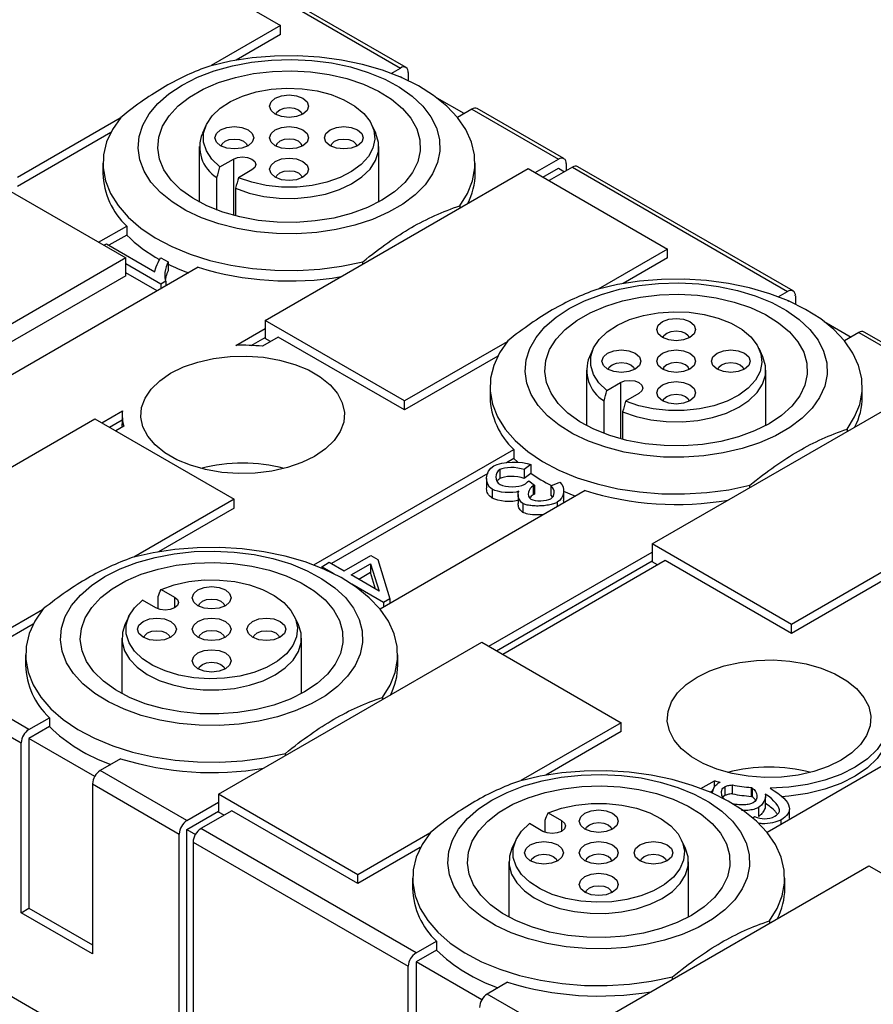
# Model space of a CAD drawing. Header units: millimetres. Extents: x 13 to 546, y 13 to 419.
# Tile 8 of 11: x 452 to 491, y 312 to 357. Entities that reach past the tile are written whole.
import ezdxf

# ---------------------------------------------------------------- set-up
doc = ezdxf.new("R2010")
doc.units = ezdxf.units.MM
doc.header["$LTSCALE"] = 2

msp = doc.modelspace()

# ---------------------------------------------------------------- linework, layer by layer
for p, q in [((457.978, 360.398), (464.342, 356.724)), ((459.993, 360.459), (469.822, 354.785)), ((470.072, 354.809), (460.243, 360.483)), ((464.342, 356.724), (461.174, 354.895)), ((464.342, 356.315), (464.342, 356.724)), ((464.342, 356.315), (462.309, 355.142)), ((469.397, 354.54), (469.822, 354.785)), ((469.822, 354.376), (469.813, 354.371)), ((469.883, 354.341), (469.822, 354.376)), ((470.175, 354.581), (470.175, 354.207)), ((445.25, 353.05), (457.271, 346.11)), ((472.721, 352.703), (471.491, 353.413)), ((473.074, 352.907), (472.42, 352.529)), ((473.074, 352.907), (477.034, 350.621)), ((477.284, 350.646), (473.324, 352.932)), ((457.01, 352.491), (452.321, 349.784)), ((460.945, 352.183), (460.769, 351.802)), ((468.693, 351.802), (468.517, 352.183)), ((456.583, 351.836), (452.321, 349.376)), ((460.631, 351.193), (460.631, 348.664)), ((468.831, 348.664), (468.831, 351.193)), ((456.231, 350.438), (456.231, 349.968)), ((461.569, 350.265), (462.185, 350.621)), ((462.185, 350.621), (462.185, 348.056)), ((473.231, 349.968), (473.231, 350.438)), ((475.974, 350.009), (477.034, 350.621)), ((477.388, 350.417), (477.388, 350.09)), ((463.034, 350.131), (462.417, 349.776)), ((463.635, 343.253), (475.655, 350.192)), ((475.655, 350.192), (482.019, 346.519)), ((476.327, 349.805), (477.034, 350.213)), ((477.671, 350.254), (476.61, 349.641)), ((477.034, 350.213), (477.317, 350.05)), ((477.671, 350.254), (487.499, 344.58)), ((487.749, 344.604), (477.921, 350.278)), ((461.438, 348.297), (461.438, 349.782)), ((462.287, 349.292), (462.287, 348.029)), ((472.535, 348.494), (472.535, 348.391)), ((456.033, 346.825), (457.318, 347.566)), ((457.318, 347.158), (456.503, 346.688)), ((457.318, 347.566), (457.318, 347.158)), ((456.27, 346.688), (456.387, 346.755)), ((456.387, 346.755), (458.598, 345.479)), ((482.019, 346.519), (478.852, 344.69)), ((482.019, 346.11), (482.019, 346.519)), ((457.271, 346.11), (450.907, 342.437)), ((457.271, 345.294), (457.271, 346.11)), ((458.879, 344.916), (457.271, 345.844)), ((458.874, 346.121), (459.211, 345.927)), ((459.211, 345.927), (459.211, 345.518)), ((468.099, 345.83), (468.099, 345.933)), ((482.019, 346.11), (479.987, 344.937)), ((460.571, 345.689), (451.207, 340.283)), ((458.702, 344.61), (457.271, 345.436)), ((457.271, 345.294), (450.907, 341.62)), ((459.103, 345.045), (458.879, 344.916)), ((458.879, 344.916), (458.879, 344.712)), ((459.103, 345.045), (459.103, 344.841)), ((487.075, 344.335), (487.499, 344.58)), ((487.499, 344.171), (487.491, 344.166)), ((487.499, 344.171), (487.561, 344.136)), ((487.853, 344.375), (487.853, 344.001)), ((469.999, 339.579), (463.635, 343.253)), ((463.635, 343.253), (463.635, 342.436)), ((489.169, 343.208), (490.399, 342.498)), ((462.302, 342.117), (463.635, 342.886)), ((490.752, 342.702), (490.098, 342.324)), ((490.752, 342.702), (494.712, 340.416)), ((494.962, 340.441), (491.002, 342.727)), ((463.004, 342.113), (463.635, 342.477)), ((464.236, 342.498), (463.51, 342.079)), ((463.882, 342.294), (463.635, 342.436)), ((469.999, 339.171), (464.236, 342.498)), ((474.688, 342.286), (469.999, 339.579)), ((478.622, 341.978), (478.446, 341.597)), ((486.37, 341.597), (486.194, 341.978)), ((474.261, 341.631), (469.999, 339.171)), ((478.308, 340.988), (478.308, 338.459)), ((486.508, 338.459), (486.508, 340.988)), ((479.246, 340.06), (479.863, 340.416)), ((479.863, 340.416), (479.863, 337.851)), ((473.908, 340.233), (473.908, 339.763)), ((481.312, 333.048), (493.333, 339.987)), ((490.908, 339.763), (490.908, 340.233)), ((469.999, 339.171), (469.999, 339.579)), ((479.116, 338.092), (479.116, 339.577)), ((480.711, 339.926), (480.095, 339.57)), ((456.175, 338.579), (457.118, 339.124)), ((479.965, 339.087), (479.965, 337.824)), ((443.836, 331.823), (455.856, 338.763)), ((455.856, 338.763), (462.22, 335.089)), ((456.528, 338.375), (457.109, 338.71)), ((457.109, 338.946), (457.109, 338.538)), ((457.183, 338.427), (456.811, 338.212)), ((490.213, 338.289), (490.213, 338.186)), ((465.862, 332.088), (474.996, 337.361)), ((474.996, 337.361), (474.996, 336.953)), ((474.996, 336.953), (474.663, 336.761)), ((475.172, 336.78), (474.996, 336.953)), ((474.36, 336.445), (474.36, 336.036)), ((475.772, 336.67), (475.47, 336.443)), ((475.47, 336.443), (475.47, 336.035)), ((475.772, 336.67), (475.772, 336.262)), ((473.803, 336.264), (466.674, 332.149)), ((473.747, 336.037), (473.747, 335.629)), ((475.772, 336.262), (475.47, 336.035)), ((475.677, 335.933), (475.944, 335.736)), ((478.248, 335.484), (468.885, 330.078)), ((474.006, 335.551), (474.006, 335.143)), ((475.884, 335.707), (475.884, 335.298)), ((475.944, 335.736), (475.944, 335.328)), ((476.684, 335.703), (477.093, 335.867)), ((476.684, 335.703), (476.684, 335.295)), ((477.272, 335.057), (477.272, 335.466)), ((485.776, 335.625), (485.776, 335.728)), ((462.22, 335.089), (457.639, 332.444)), ((462.22, 334.681), (462.22, 335.089)), ((475.189, 335.304), (475.189, 334.896)), ((476.772, 335.191), (476.684, 335.295)), ((462.22, 334.681), (458.773, 332.691)), ((475.414, 334.898), (475.414, 334.489)), ((476.975, 334.952), (476.975, 334.748)), ((487.676, 329.374), (481.312, 333.048)), ((481.312, 333.048), (481.312, 332.231)), ((467.245, 331.82), (468.472, 332.528)), ((468.472, 332.528), (468.791, 332.344)), ((468.791, 332.344), (469.334, 330.541)), ((473.852, 328.374), (481.312, 332.68)), ((466.221, 332.01), (466.568, 332.21)), ((466.794, 331.679), (466.221, 332.01)), ((466.221, 332.01), (466.221, 331.944)), ((466.568, 332.21), (467.245, 331.82)), ((467.564, 331.635), (468.45, 332.147)), ((468.45, 332.147), (468.84, 330.899)), ((468.45, 332.147), (468.45, 331.739)), ((474.206, 328.17), (481.312, 332.272)), ((481.913, 332.293), (474.489, 328.007)), ((481.56, 332.089), (481.312, 332.231)), ((487.676, 328.966), (481.913, 332.293)), ((492.366, 332.081), (487.676, 329.374)), ((468.84, 330.899), (467.564, 331.635)), ((468.45, 331.739), (467.918, 331.431)), ((468.685, 330.989), (468.45, 331.739)), ((491.938, 331.426), (487.676, 328.966)), ((458.882, 330.975), (459.498, 330.619)), ((469.049, 330.377), (467.591, 331.219)), ((458.751, 330.082), (458.751, 330.642)), ((459.498, 330.619), (459.498, 330.129)), ((469.334, 330.541), (469.049, 330.377)), ((469.334, 330.541), (469.334, 330.337)), ((452.851, 324.578), (443.022, 330.252)), ((458.65, 330.129), (458.033, 330.485)), ((469.049, 330.377), (469.049, 330.173)), ((442.669, 329.639), (452.498, 323.965)), ((453.475, 330.04), (450.2, 328.149)), ((457.409, 329.732), (457.233, 329.351)), ((465.157, 329.351), (464.981, 329.732)), ((453.047, 329.385), (450.2, 327.741)), ((487.676, 328.966), (487.676, 329.374)), ((457.095, 328.741), (457.095, 326.213)), ((465.295, 326.213), (465.295, 328.741)), ((461.513, 321.618), (473.534, 328.558)), ((473.534, 328.558), (479.898, 324.884)), ((452.695, 327.987), (452.695, 327.517)), ((469.695, 327.517), (469.695, 327.987)), ((468.999, 326.043), (468.999, 325.94)), ((452.851, 324.578), (453.783, 325.115)), ((453.783, 325.115), (453.783, 324.707)), ((495.926, 325.279), (486.562, 319.873)), ((453.783, 324.707), (452.851, 324.169)), ((479.898, 324.884), (475.316, 322.239)), ((479.898, 324.476), (479.898, 324.884)), ((479.898, 324.476), (476.451, 322.486)), ((452.498, 316.208), (452.498, 323.965)), ((455.854, 322.436), (452.851, 324.169)), ((452.851, 324.169), (452.851, 316.412)), ((464.563, 323.379), (464.563, 323.482)), ((457.035, 323.238), (456.104, 322.7)), ((460.064, 320.414), (456.104, 322.7)), ((455.75, 322.087), (459.71, 319.802)), ((455.75, 322.087), (455.75, 314.33)), ((483.539, 321.883), (484.154, 322.238)), ((484.154, 321.934), (484.154, 322.238)), ((484.976, 321.635), (484.976, 322.043)), ((461.513, 321.618), (461.513, 320.802)), ((467.877, 317.944), (461.513, 321.618)), ((484.096, 321.796), (483.955, 321.715)), ((484.625, 321.963), (484.625, 321.555)), ((485.831, 321.928), (485.831, 321.52)), ((485.88, 321.903), (485.88, 321.495)), ((460.064, 320.414), (461.513, 321.251)), ((486.487, 321.092), (486.487, 321.501)), ((460.064, 320.006), (461.513, 320.842)), ((462.114, 320.863), (460.7, 320.047)), ((461.761, 320.659), (461.513, 320.802)), ((467.877, 317.536), (462.114, 320.863)), ((476.559, 320.77), (477.176, 320.414)), ((486.164, 321.007), (486.164, 320.599)), ((487.58, 320.51), (487.58, 320.918)), ((476.327, 319.924), (475.711, 320.28)), ((476.429, 319.877), (476.429, 320.437)), ((477.176, 320.414), (477.176, 319.924)), ((485.907, 320.536), (485.994, 320.595)), ((487.186, 320.437), (487.186, 320.233)), ((459.71, 307.962), (459.71, 319.802)), ((460.064, 308.166), (460.064, 320.006)), ((460.064, 320.006), (460.45, 319.783)), ((470.529, 314.373), (460.7, 320.047)), ((471.152, 319.835), (467.877, 317.944)), ((460.347, 319.434), (460.347, 307.594)), ((460.347, 319.434), (470.175, 313.76)), ((475.087, 319.527), (474.911, 319.145)), ((482.835, 319.145), (482.659, 319.527)), ((470.725, 319.18), (467.877, 317.536)), ((474.773, 318.536), (474.773, 316.007)), ((482.973, 316.007), (482.973, 318.536)), ((467.877, 317.536), (467.877, 317.944)), ((479.191, 311.413), (491.212, 318.353)), ((491.212, 318.353), (497.576, 314.679)), ((442.669, 317.799), (459.71, 307.962)), ((470.373, 317.782), (470.373, 317.312)), ((487.373, 317.312), (487.373, 317.782)), ((452.498, 316.208), (452.851, 316.412)), ((455.75, 314.33), (452.498, 316.208)), ((452.851, 316.412), (455.75, 314.739)), ((486.677, 315.838), (486.677, 315.735)), ((470.529, 314.373), (471.46, 314.91)), ((471.46, 314.91), (471.46, 314.502)), ((471.46, 314.502), (470.529, 313.964)), ((470.529, 313.964), (470.529, 306.207)), ((473.532, 312.231), (470.529, 313.964)), ((470.175, 306.003), (470.175, 313.76)), ((474.713, 313.032), (473.782, 312.495)), ((482.241, 313.174), (482.241, 313.277)), ((477.741, 310.209), (473.782, 312.495))]:
    msp.add_line(p, q)
at = {"flags": 128}
for points in [[(472.535, 348.494), (472.884, 349.052), (473.114, 349.63), (473.222, 350.22), (473.206, 350.813), (473.066, 351.4), (472.804, 351.974), (472.424, 352.525), (471.932, 353.046), (471.334, 353.528), (470.64, 353.965), (469.86, 354.351), (469.005, 354.68), (468.087, 354.947), (467.12, 355.147), (466.119, 355.28), (465.097, 355.341), (464.069, 355.33), (463.052, 355.249), (462.059, 355.097), (461.105, 354.877)], [(459.852, 354.009), (460.545, 354.36), (461.314, 354.653), (462.143, 354.885), (463.019, 355.052), (463.925, 355.149), (464.846, 355.175), (465.764, 355.131), (466.665, 355.016), (467.53, 354.833), (468.346, 354.586), (469.097, 354.277), (469.77, 353.914), (470.353, 353.502), (470.836, 353.048), (471.21, 352.562), (471.468, 352.051), (471.607, 351.525), (471.622, 350.993), (471.514, 350.465), (471.286, 349.949), (470.94, 349.456), (470.484, 348.994), (469.925, 348.571), (469.273, 348.194), (468.54, 347.872), (467.739, 347.608), (466.885, 347.409), (465.992, 347.277), (465.076, 347.214), (464.155, 347.223), (463.243, 347.303), (462.359, 347.452), (461.516, 347.668), (460.731, 347.947), (460.017, 348.284), (459.388, 348.672), (458.853, 349.106), (458.424, 349.577), (458.107, 350.076), (457.909, 350.596), (457.832, 351.126), (457.878, 351.658), (458.046, 352.181), (458.334, 352.686), (458.736, 353.165), (459.245, 353.609), (459.852, 354.009)], [(468.973, 348.743), (468.31, 348.413), (467.571, 348.142), (466.771, 347.935), (465.928, 347.799), (465.059, 347.734), (464.183, 347.743), (463.319, 347.826), (462.485, 347.981), (461.699, 348.204), (460.977, 348.49), (460.336, 348.835), (459.788, 349.229), (459.345, 349.665), (459.018, 350.134), (458.812, 350.626), (458.732, 351.129), (458.78, 351.634), (458.954, 352.13), (459.252, 352.605), (459.667, 353.051), (460.19, 353.457), (460.809, 353.814), (461.512, 354.116), (462.284, 354.355), (463.107, 354.527), (463.966, 354.628), (464.84, 354.656), (465.713, 354.61), (466.564, 354.491), (467.376, 354.302), (468.132, 354.046), (468.815, 353.73), (469.412, 353.359), (469.908, 352.943), (470.295, 352.489), (470.562, 352.007), (470.706, 351.509), (470.722, 351.003), (470.61, 350.501), (470.373, 350.015), (470.016, 349.553), (469.546, 349.126), (468.973, 348.743)], [(461.569, 350.265), (461.204, 350.616), (460.954, 350.999), (460.828, 351.401), (460.829, 351.81), (460.959, 352.212), (461.211, 352.595), (461.578, 352.944), (462.049, 353.25), (462.607, 353.502), (463.235, 353.692), (463.912, 353.813), (464.615, 353.862), (465.322, 353.837), (466.01, 353.739), (466.656, 353.571), (467.239, 353.338), (467.74, 353.049), (468.143, 352.713), (468.434, 352.34), (468.604, 351.943), (468.647, 351.534), (468.562, 351.128), (468.352, 350.738), (468.023, 350.375), (467.587, 350.053), (467.058, 349.781), (466.452, 349.569), (465.79, 349.423), (465.093, 349.349), (464.385, 349.348), (463.687, 349.421), (463.024, 349.565), (462.417, 349.776)], [(464.731, 353.557), (465.071, 353.518), (465.359, 353.407), (465.551, 353.24), (465.619, 353.044), (465.551, 352.848), (465.359, 352.682), (465.071, 352.57), (464.731, 352.531), (464.391, 352.57), (464.102, 352.682), (463.91, 352.848), (463.842, 353.044), (463.91, 353.24), (464.102, 353.407), (464.391, 353.518), (464.731, 353.557)], [(464.133, 352.665), (464.176, 352.768), (464.306, 352.881), (464.501, 352.956), (464.731, 352.982)], [(464.731, 352.982), (464.96, 352.956), (465.155, 352.881), (465.285, 352.768), (465.328, 352.665)], [(457.043, 352.532), (456.661, 351.981), (456.398, 351.408), (456.256, 350.82), (456.239, 350.227), (456.345, 349.637), (456.573, 349.059), (456.921, 348.501), (457.383, 347.971), (457.953, 347.477), (458.621, 347.027), (459.379, 346.626), (460.214, 346.281), (461.116, 345.997), (462.071, 345.778), (463.064, 345.627), (464.082, 345.546), (465.109, 345.536), (466.131, 345.599), (467.132, 345.731), (468.099, 345.933)], [(461.342, 351.601), (461.41, 351.797), (461.602, 351.964), (461.891, 352.075), (462.231, 352.114), (462.571, 352.075), (462.859, 351.964), (463.051, 351.797), (463.119, 351.601), (463.051, 351.405), (462.859, 351.238), (462.571, 351.127), (462.231, 351.088), (461.891, 351.127), (461.602, 351.238), (461.41, 351.405), (461.342, 351.601)], [(464.102, 351.964), (464.391, 352.075), (464.731, 352.114), (465.071, 352.075), (465.359, 351.964), (465.551, 351.797), (465.619, 351.601), (465.551, 351.405), (465.359, 351.238), (465.071, 351.127), (464.731, 351.088), (464.391, 351.127), (464.102, 351.238), (463.91, 351.405), (463.842, 351.601), (463.91, 351.797), (464.102, 351.964)], [(468.119, 351.601), (468.051, 351.405), (467.859, 351.238), (467.571, 351.127), (467.231, 351.088), (466.891, 351.127), (466.602, 351.238), (466.41, 351.405), (466.342, 351.601), (466.41, 351.797), (466.602, 351.964), (466.891, 352.075), (467.231, 352.114), (467.571, 352.075), (467.859, 351.964), (468.051, 351.797), (468.119, 351.601)], [(462.287, 349.292), (462.902, 349.074), (463.573, 348.922), (464.28, 348.84), (465.001, 348.831), (465.714, 348.895), (466.397, 349.03), (467.027, 349.232), (467.587, 349.495), (468.058, 349.81), (468.427, 350.168), (468.68, 350.558), (468.812, 350.967), (468.817, 351.384), (468.696, 351.794), (468.693, 351.802)], [(461.633, 351.221), (461.676, 351.325), (461.806, 351.438), (462.001, 351.513), (462.231, 351.539), (462.46, 351.513), (462.655, 351.438), (462.785, 351.325), (462.828, 351.221)], [(464.306, 351.438), (464.176, 351.325), (464.133, 351.221)], [(465.328, 351.221), (465.285, 351.325), (465.155, 351.438), (464.96, 351.513), (464.731, 351.539), (464.501, 351.513), (464.306, 351.438)], [(466.633, 351.221), (466.676, 351.325), (466.806, 351.438), (467.001, 351.513), (467.231, 351.539), (467.46, 351.513), (467.655, 351.438), (467.785, 351.325), (467.828, 351.221)], [(462.185, 350.621), (462.38, 350.696), (462.609, 350.723), (462.839, 350.696), (463.034, 350.621), (463.164, 350.509), (463.209, 350.376), (463.164, 350.244), (463.034, 350.131)], [(464.731, 349.645), (464.391, 349.684), (464.102, 349.795), (463.91, 349.961), (463.842, 350.158), (463.91, 350.354), (464.102, 350.52), (464.391, 350.632), (464.731, 350.671), (465.071, 350.632), (465.359, 350.52), (465.551, 350.354), (465.619, 350.158), (465.551, 349.961), (465.359, 349.795), (465.071, 349.684), (464.731, 349.645)], [(464.133, 349.778), (464.176, 349.882), (464.306, 349.994), (464.501, 350.069), (464.731, 350.096), (464.96, 350.069), (465.155, 349.994), (465.285, 349.882), (465.328, 349.778)], [(477.529, 343.804), (478.223, 344.155), (478.992, 344.448), (479.821, 344.68), (480.697, 344.846), (481.603, 344.944), (482.524, 344.97), (483.442, 344.926), (484.342, 344.811), (485.208, 344.628), (486.023, 344.38), (486.774, 344.072), (487.448, 343.709), (488.031, 343.296), (488.514, 342.843), (488.888, 342.357), (489.146, 341.846), (489.284, 341.32), (489.3, 340.788), (489.192, 340.26), (488.963, 339.744), (488.618, 339.251), (488.161, 338.788), (487.602, 338.365), (486.951, 337.989), (486.218, 337.666), (485.417, 337.403), (484.562, 337.203), (483.669, 337.071), (482.754, 337.009), (481.832, 337.018), (480.921, 337.098), (480.036, 337.247), (479.194, 337.463), (478.409, 337.742), (477.695, 338.078), (477.065, 338.467), (476.531, 338.901), (476.102, 339.372), (475.785, 339.871), (475.586, 340.391), (475.509, 340.921), (475.555, 341.452), (475.724, 341.976), (476.012, 342.481), (476.414, 342.96), (476.922, 343.404), (477.529, 343.804)], [(490.213, 338.289), (490.562, 338.847), (490.792, 339.425), (490.9, 340.015), (490.884, 340.608), (490.743, 341.195), (490.481, 341.769), (490.102, 342.32), (489.609, 342.84), (489.012, 343.323), (488.318, 343.76), (487.538, 344.146), (486.682, 344.475), (485.765, 344.742), (484.798, 344.942), (483.796, 345.074), (482.774, 345.136), (481.747, 345.125), (480.73, 345.044), (479.736, 344.892), (478.782, 344.671)], [(486.651, 338.538), (485.988, 338.208), (485.249, 337.937), (484.449, 337.73), (483.606, 337.594), (482.737, 337.529), (481.861, 337.538), (480.997, 337.621), (480.163, 337.776), (479.377, 337.999), (478.655, 338.285), (478.014, 338.629), (477.466, 339.024), (477.023, 339.46), (476.695, 339.929), (476.489, 340.421), (476.409, 340.924), (476.457, 341.429), (476.632, 341.925), (476.93, 342.4), (477.345, 342.846), (477.867, 343.252), (478.487, 343.609), (479.19, 343.911), (479.961, 344.15), (480.785, 344.322), (481.643, 344.423), (482.518, 344.451), (483.39, 344.405), (484.242, 344.286), (485.054, 344.096), (485.81, 343.841), (486.493, 343.525), (487.09, 343.154), (487.586, 342.738), (487.972, 342.284), (488.24, 341.802), (488.383, 341.303), (488.399, 340.798), (488.288, 340.296), (488.051, 339.81), (487.693, 339.348), (487.223, 338.921), (486.651, 338.538)], [(479.246, 340.06), (478.881, 340.411), (478.632, 340.794), (478.506, 341.196), (478.507, 341.605), (478.636, 342.007), (478.889, 342.39), (479.256, 342.739), (479.727, 343.045), (480.285, 343.297), (480.913, 343.486), (481.589, 343.608), (482.293, 343.657), (483, 343.632), (483.688, 343.534), (484.334, 343.366), (484.917, 343.133), (485.418, 342.844), (485.82, 342.507), (486.111, 342.135), (486.281, 341.737), (486.325, 341.329), (486.24, 340.923), (486.03, 340.533), (485.701, 340.17), (485.265, 339.848), (484.735, 339.576), (484.13, 339.364), (483.468, 339.218), (482.771, 339.144), (482.062, 339.143), (481.365, 339.216), (480.702, 339.36), (480.095, 339.57)], [(482.408, 343.352), (482.748, 343.313), (483.037, 343.202), (483.229, 343.035), (483.297, 342.839), (483.229, 342.643), (483.037, 342.476), (482.748, 342.365), (482.408, 342.326), (482.068, 342.365), (481.78, 342.476), (481.587, 342.643), (481.52, 342.839), (481.587, 343.035), (481.78, 343.202), (482.068, 343.313), (482.408, 343.352)], [(481.811, 342.46), (481.854, 342.563), (481.984, 342.676), (482.179, 342.751), (482.408, 342.777)], [(482.408, 342.777), (482.638, 342.751), (482.832, 342.676), (482.962, 342.563), (483.006, 342.46)], [(474.72, 342.326), (474.339, 341.776), (474.076, 341.202), (473.934, 340.615), (473.916, 340.022), (474.022, 339.432), (474.251, 338.854), (474.599, 338.296), (475.061, 337.766), (475.63, 337.272), (476.299, 336.822), (477.056, 336.421), (477.892, 336.076), (478.794, 335.792), (479.749, 335.573), (480.742, 335.422), (481.76, 335.341), (482.787, 335.331), (483.809, 335.393), (484.81, 335.526), (485.776, 335.728)], [(479.02, 341.396), (479.087, 341.592), (479.28, 341.759), (479.568, 341.87), (479.908, 341.909), (480.248, 341.87), (480.537, 341.759), (480.729, 341.592), (480.797, 341.396), (480.729, 341.2), (480.537, 341.033), (480.248, 340.922), (479.908, 340.883), (479.568, 340.922), (479.28, 341.033), (479.087, 341.2), (479.02, 341.396)], [(481.78, 341.759), (482.068, 341.87), (482.408, 341.909), (482.748, 341.87), (483.037, 341.759), (483.229, 341.592), (483.297, 341.396), (483.229, 341.2), (483.037, 341.033), (482.748, 340.922), (482.408, 340.883), (482.068, 340.922), (481.78, 341.033), (481.587, 341.2), (481.52, 341.396), (481.587, 341.592), (481.78, 341.759)], [(485.797, 341.396), (485.729, 341.2), (485.537, 341.033), (485.248, 340.922), (484.908, 340.883), (484.568, 340.922), (484.28, 341.033), (484.087, 341.2), (484.02, 341.396), (484.087, 341.592), (484.28, 341.759), (484.568, 341.87), (484.908, 341.909), (485.248, 341.87), (485.537, 341.759), (485.729, 341.592), (485.797, 341.396)], [(459.321, 340.845), (459.907, 341.131), (460.567, 341.358), (461.282, 341.519), (462.034, 341.61), (462.801, 341.628), (463.564, 341.574), (464.3, 341.447), (464.99, 341.252), (465.615, 340.995), (466.158, 340.681), (466.604, 340.32), (466.941, 339.922), (467.16, 339.497), (467.255, 339.057), (467.224, 338.614), (467.066, 338.18), (466.787, 337.767), (466.394, 337.387), (465.897, 337.048), (465.311, 336.762), (464.652, 336.535), (463.936, 336.374), (463.184, 336.283), (462.417, 336.264), (461.655, 336.319), (460.919, 336.446), (460.229, 336.64), (459.604, 336.898), (459.061, 337.211), (458.615, 337.572), (458.277, 337.971), (458.058, 338.396), (457.963, 338.835), (457.995, 339.278), (458.153, 339.712), (458.432, 340.125), (458.825, 340.506), (459.321, 340.845)], [(479.311, 341.016), (479.354, 341.12), (479.484, 341.232), (479.679, 341.308), (479.908, 341.334), (480.138, 341.308), (480.332, 341.232), (480.462, 341.12), (480.506, 341.016)], [(479.965, 339.087), (480.579, 338.869), (481.251, 338.717), (481.958, 338.635), (482.679, 338.626), (483.392, 338.69), (484.074, 338.825), (484.705, 339.027), (485.265, 339.29), (485.736, 339.605), (486.104, 339.963), (486.358, 340.353), (486.49, 340.762), (486.495, 341.179), (486.374, 341.589), (486.37, 341.597)], [(483.006, 341.016), (482.962, 341.12), (482.832, 341.232), (482.638, 341.308), (482.408, 341.334), (482.179, 341.308), (481.984, 341.232)], [(484.311, 341.016), (484.354, 341.12), (484.484, 341.232), (484.679, 341.308), (484.908, 341.334), (485.138, 341.308), (485.332, 341.232), (485.462, 341.12), (485.506, 341.016)], [(481.984, 341.232), (481.854, 341.12), (481.811, 341.016)], [(479.863, 340.416), (480.057, 340.491), (480.287, 340.518), (480.517, 340.491), (480.711, 340.416), (480.841, 340.304), (480.887, 340.171), (480.841, 340.039), (480.711, 339.926)], [(482.408, 339.44), (482.068, 339.479), (481.78, 339.59), (481.587, 339.756), (481.52, 339.953), (481.587, 340.149), (481.78, 340.315), (482.068, 340.427), (482.408, 340.466), (482.748, 340.427), (483.037, 340.315), (483.229, 340.149), (483.297, 339.953), (483.229, 339.756), (483.037, 339.59), (482.748, 339.479), (482.408, 339.44)], [(481.811, 339.573), (481.854, 339.677), (481.984, 339.789), (482.179, 339.864), (482.408, 339.891), (482.638, 339.864), (482.832, 339.789), (482.962, 339.677), (483.006, 339.573)], [(457.116, 338.387), (457.111, 338.453), (457.109, 338.538)], [(477.807, 335.229), (477.751, 335.25), (477.277, 335.443)], [(468.999, 326.043), (469.349, 326.601), (469.579, 327.179), (469.687, 327.769), (469.67, 328.362), (469.53, 328.949), (469.268, 329.523), (468.888, 330.074), (468.396, 330.594), (467.799, 331.077), (467.105, 331.514), (466.324, 331.9), (465.469, 332.229), (464.551, 332.495), (463.585, 332.696), (462.583, 332.828), (461.561, 332.89), (460.534, 332.879), (459.516, 332.797), (458.523, 332.645), (457.569, 332.425)], [(456.316, 331.558), (457.01, 331.908), (457.778, 332.202), (458.608, 332.434), (459.484, 332.6), (460.39, 332.698), (461.31, 332.724), (462.229, 332.68), (463.129, 332.565), (463.995, 332.382), (464.81, 332.134), (465.561, 331.826), (466.234, 331.462), (466.818, 331.05), (467.301, 330.597), (467.675, 330.111), (467.933, 329.6), (468.071, 329.074), (468.086, 328.542), (467.979, 328.013), (467.75, 327.498), (467.405, 327.005), (466.948, 326.542), (466.389, 326.119), (465.737, 325.743), (465.005, 325.42), (464.204, 325.157), (463.349, 324.957), (462.456, 324.825), (461.541, 324.763), (460.619, 324.772), (459.708, 324.852), (458.823, 325.001), (457.981, 325.217), (457.196, 325.496), (456.482, 325.832), (455.852, 326.221), (455.318, 326.655), (454.889, 327.125), (454.572, 327.625), (454.373, 328.145), (454.296, 328.675), (454.342, 329.206), (454.511, 329.73), (454.798, 330.235), (455.2, 330.714), (455.709, 331.158), (456.316, 331.558)], [(465.438, 326.292), (464.775, 325.962), (464.036, 325.69), (463.236, 325.484), (462.392, 325.347), (461.524, 325.283), (460.648, 325.292), (459.784, 325.375), (458.95, 325.529), (458.164, 325.752), (457.442, 326.039), (456.8, 326.383), (456.252, 326.778), (455.81, 327.214), (455.482, 327.683), (455.276, 328.175), (455.196, 328.678), (455.244, 329.183), (455.419, 329.679), (455.717, 330.154), (456.131, 330.6), (456.654, 331.005), (457.273, 331.363), (457.976, 331.665), (458.748, 331.904), (459.572, 332.076), (460.43, 332.177), (461.305, 332.205), (462.177, 332.159), (463.028, 332.04), (463.841, 331.85), (464.597, 331.595), (465.28, 331.279), (465.876, 330.908), (466.373, 330.492), (466.759, 330.038), (467.027, 329.556), (467.17, 329.057), (467.186, 328.552), (467.074, 328.05), (466.837, 327.563), (466.48, 327.102), (466.01, 326.675), (465.438, 326.292)], [(458.882, 330.975), (459.489, 331.186), (460.152, 331.33), (460.849, 331.403), (461.558, 331.402), (462.254, 331.327), (462.916, 331.182), (463.522, 330.969), (464.052, 330.698), (464.488, 330.375), (464.816, 330.013), (465.027, 329.622), (465.111, 329.216), (465.068, 328.808), (464.898, 328.411), (464.607, 328.038), (464.205, 327.702), (463.704, 327.412), (463.121, 327.18), (462.475, 327.012), (461.787, 326.914), (461.08, 326.889), (460.376, 326.938), (459.7, 327.059), (459.072, 327.249), (458.514, 327.501), (458.043, 327.806), (457.675, 328.156), (457.423, 328.538), (457.294, 328.94), (457.292, 329.349), (457.418, 329.752), (457.668, 330.135), (458.033, 330.485)], [(461.195, 331.106), (461.535, 331.067), (461.823, 330.956), (462.016, 330.789), (462.084, 330.593), (462.016, 330.397), (461.823, 330.23), (461.535, 330.119), (461.195, 330.08), (460.855, 330.119), (460.567, 330.23), (460.374, 330.397), (460.307, 330.593), (460.374, 330.789), (460.567, 330.956), (460.855, 331.067), (461.195, 331.106)], [(459.498, 330.619), (459.628, 330.507), (459.674, 330.374), (459.628, 330.242), (459.498, 330.129), (459.303, 330.054), (459.074, 330.028), (458.844, 330.054), (458.65, 330.129)], [(460.597, 330.213), (460.641, 330.317), (460.771, 330.43), (460.966, 330.505), (461.195, 330.531)], [(461.195, 330.531), (461.425, 330.505), (461.619, 330.43), (461.749, 330.317), (461.793, 330.213)], [(453.507, 330.08), (453.126, 329.53), (452.863, 328.956), (452.721, 328.369), (452.703, 327.776), (452.809, 327.186), (453.038, 326.608), (453.386, 326.05), (453.848, 325.52), (454.417, 325.026), (455.086, 324.576), (455.843, 324.175), (456.679, 323.83), (457.581, 323.546), (458.535, 323.327), (459.529, 323.175), (460.547, 323.095), (461.574, 323.085), (462.596, 323.147), (463.597, 323.28), (464.563, 323.482)], [(457.807, 329.15), (457.874, 329.346), (458.067, 329.512), (458.355, 329.624), (458.695, 329.663), (459.035, 329.624), (459.323, 329.512), (459.516, 329.346), (459.584, 329.15), (459.516, 328.953), (459.323, 328.787), (459.035, 328.676), (458.695, 328.637), (458.355, 328.676), (458.067, 328.787), (457.874, 328.953), (457.807, 329.15)], [(460.567, 329.512), (460.855, 329.624), (461.195, 329.663), (461.535, 329.624), (461.823, 329.512), (462.016, 329.346), (462.084, 329.15), (462.016, 328.953), (461.823, 328.787), (461.535, 328.676), (461.195, 328.637), (460.855, 328.676), (460.567, 328.787), (460.374, 328.953), (460.307, 329.15), (460.374, 329.346), (460.567, 329.512)], [(464.584, 329.15), (464.516, 328.953), (464.323, 328.787), (464.035, 328.676), (463.695, 328.637), (463.355, 328.676), (463.067, 328.787), (462.874, 328.953), (462.807, 329.15), (462.874, 329.346), (463.067, 329.512), (463.355, 329.624), (463.695, 329.663), (464.035, 329.624), (464.323, 329.512), (464.516, 329.346), (464.584, 329.15)], [(457.233, 329.351), (457.12, 329.001), (457.104, 328.585), (457.215, 328.174), (457.449, 327.78), (457.799, 327.416), (458.254, 327.093), (458.8, 326.82), (459.42, 326.608), (460.095, 326.461), (460.805, 326.385), (461.526, 326.382), (462.237, 326.452), (462.916, 326.593), (463.541, 326.8), (464.094, 327.068), (464.557, 327.387), (464.917, 327.748), (465.161, 328.14), (465.282, 328.551), (465.276, 328.967), (465.157, 329.351)], [(458.097, 328.77), (458.141, 328.874), (458.271, 328.986), (458.466, 329.061), (458.695, 329.088), (458.925, 329.061), (459.119, 328.986), (459.249, 328.874), (459.293, 328.77)], [(460.771, 328.986), (460.641, 328.874), (460.597, 328.77)], [(461.793, 328.77), (461.749, 328.874), (461.619, 328.986), (461.425, 329.061), (461.195, 329.088), (460.966, 329.061), (460.771, 328.986)], [(463.097, 328.77), (463.141, 328.874), (463.271, 328.986), (463.466, 329.061), (463.695, 329.088), (463.925, 329.061), (464.119, 328.986), (464.249, 328.874), (464.293, 328.77)], [(461.195, 327.194), (460.855, 327.233), (460.567, 327.344), (460.374, 327.51), (460.307, 327.707), (460.374, 327.903), (460.567, 328.069), (460.855, 328.18), (461.195, 328.219), (461.535, 328.18), (461.823, 328.069), (462.016, 327.903), (462.084, 327.707), (462.016, 327.51), (461.823, 327.344), (461.535, 327.233), (461.195, 327.194)], [(460.597, 327.327), (460.641, 327.431), (460.771, 327.543), (460.966, 327.618), (461.195, 327.645), (461.425, 327.618), (461.619, 327.543), (461.749, 327.431), (461.793, 327.327)], [(483.363, 326.966), (483.949, 327.252), (484.609, 327.479), (485.324, 327.64), (486.076, 327.731), (486.843, 327.75), (487.605, 327.695), (488.341, 327.568), (489.031, 327.373), (489.656, 327.116), (490.199, 326.802), (490.646, 326.442), (490.983, 326.043), (491.202, 325.618), (491.297, 325.178), (491.265, 324.735), (491.108, 324.301), (490.828, 323.888), (490.435, 323.508), (489.939, 323.169), (489.353, 322.883), (488.693, 322.656), (487.978, 322.495), (487.226, 322.404), (486.459, 322.385), (485.697, 322.44), (484.961, 322.567), (484.271, 322.761), (483.646, 323.019), (483.103, 323.333), (482.656, 323.693), (482.319, 324.092), (482.1, 324.517), (482.005, 324.957), (482.037, 325.399), (482.194, 325.833), (482.473, 326.246), (482.867, 326.627), (483.363, 326.966)], [(492.15, 325.119), (492.096, 324.62), (491.906, 324.131), (491.586, 323.666), (491.143, 323.235), (490.588, 322.85), (489.935, 322.52), (489.2, 322.254), (488.402, 322.058), (487.56, 321.936), (486.696, 321.892)], [(492.151, 324.659), (492.096, 324.211), (491.906, 323.723), (491.586, 323.257), (491.143, 322.827), (490.588, 322.442), (489.935, 322.112), (489.2, 321.846), (488.402, 321.649), (487.56, 321.528), (487.219, 321.501)], [(473.994, 321.353), (474.688, 321.703), (475.456, 321.997), (476.286, 322.229), (477.161, 322.395), (478.067, 322.492), (478.988, 322.519), (479.907, 322.475), (480.807, 322.36), (481.672, 322.177), (482.488, 321.929), (483.239, 321.621), (483.912, 321.257), (484.495, 320.845), (484.978, 320.392), (485.352, 319.906), (485.611, 319.395), (485.749, 318.869), (485.764, 318.337), (485.657, 317.808), (485.428, 317.293), (485.082, 316.8), (484.626, 316.337), (484.067, 315.914), (483.415, 315.538), (482.682, 315.215), (481.881, 314.952), (481.027, 314.752), (480.134, 314.62), (479.219, 314.558), (478.297, 314.567), (477.386, 314.647), (476.501, 314.796), (475.658, 315.012), (474.873, 315.291), (474.159, 315.627), (473.53, 316.016), (472.996, 316.449), (472.566, 316.92), (472.249, 317.42), (472.051, 317.94), (471.974, 318.47), (472.02, 319.001), (472.188, 319.524), (472.476, 320.03), (472.878, 320.509), (473.387, 320.952), (473.994, 321.353)], [(486.677, 315.838), (487.026, 316.396), (487.257, 316.974), (487.364, 317.563), (487.348, 318.156), (487.208, 318.744), (486.946, 319.318), (486.566, 319.869), (486.074, 320.389), (485.476, 320.872), (484.782, 321.309), (484.002, 321.695), (483.147, 322.024), (482.229, 322.29), (481.262, 322.491), (480.261, 322.623), (479.239, 322.684), (478.212, 322.674), (477.194, 322.592), (476.201, 322.44), (475.247, 322.22)], [(483.115, 316.087), (482.452, 315.757), (481.713, 315.485), (480.913, 315.279), (480.07, 315.142), (479.201, 315.078), (478.326, 315.087), (477.461, 315.17), (476.627, 315.324), (475.841, 315.547), (475.12, 315.834), (474.478, 316.178), (473.93, 316.573), (473.487, 317.009), (473.16, 317.478), (472.954, 317.97), (472.874, 318.473), (472.922, 318.978), (473.097, 319.474), (473.394, 319.949), (473.809, 320.394), (474.332, 320.8), (474.951, 321.158), (475.654, 321.46), (476.426, 321.699), (477.249, 321.871), (478.108, 321.972), (478.982, 322), (479.855, 321.953), (480.706, 321.834), (481.518, 321.645), (482.274, 321.39), (482.958, 321.073), (483.554, 320.703), (484.051, 320.286), (484.437, 319.833), (484.704, 319.351), (484.848, 318.852), (484.864, 318.347), (484.752, 317.845), (484.515, 317.358), (484.158, 316.897), (483.688, 316.47), (483.115, 316.087)], [(476.559, 320.77), (477.167, 320.981), (477.83, 321.125), (478.527, 321.198), (479.235, 321.197), (479.932, 321.122), (480.594, 320.977), (481.2, 320.764), (481.729, 320.493), (482.166, 320.17), (482.494, 319.808), (482.704, 319.417), (482.789, 319.011), (482.746, 318.603), (482.576, 318.206), (482.285, 317.833), (481.882, 317.496), (481.381, 317.207), (480.798, 316.975), (480.152, 316.807), (479.465, 316.709), (478.757, 316.684), (478.054, 316.733), (477.377, 316.854), (476.75, 317.044), (476.191, 317.296), (475.721, 317.601), (475.353, 317.951), (475.101, 318.333), (474.972, 318.735), (474.97, 319.144), (475.096, 319.547), (475.346, 319.93), (475.711, 320.28)], [(478.873, 320.901), (479.213, 320.862), (479.501, 320.751), (479.694, 320.584), (479.761, 320.388), (479.694, 320.192), (479.501, 320.025), (479.213, 319.914), (478.873, 319.875), (478.533, 319.914), (478.244, 320.025), (478.052, 320.192), (477.984, 320.388), (478.052, 320.584), (478.244, 320.751), (478.533, 320.862), (478.873, 320.901)], [(477.176, 320.414), (477.306, 320.302), (477.351, 320.169), (477.306, 320.037), (477.176, 319.924), (476.981, 319.849), (476.751, 319.823), (476.522, 319.849), (476.327, 319.924)], [(478.275, 320.008), (478.319, 320.112), (478.449, 320.224), (478.643, 320.3), (478.873, 320.326)], [(478.873, 320.326), (479.102, 320.3), (479.297, 320.224), (479.427, 320.112), (479.471, 320.008)], [(471.185, 319.875), (470.804, 319.324), (470.54, 318.751), (470.399, 318.164), (470.381, 317.571), (470.487, 316.981), (470.716, 316.403), (471.063, 315.845), (471.525, 315.315), (472.095, 314.821), (472.763, 314.371), (473.521, 313.97), (474.357, 313.625), (475.258, 313.341), (476.213, 313.122), (477.206, 312.97), (478.224, 312.889), (479.252, 312.88), (480.273, 312.942), (481.275, 313.075), (482.241, 313.277)], [(475.484, 318.945), (475.552, 319.141), (475.744, 319.307), (476.033, 319.419), (476.373, 319.458), (476.713, 319.419), (477.001, 319.307), (477.194, 319.141), (477.261, 318.945), (477.194, 318.748), (477.001, 318.582), (476.713, 318.471), (476.373, 318.432), (476.033, 318.471), (475.744, 318.582), (475.552, 318.748), (475.484, 318.945)], [(478.244, 319.307), (478.533, 319.419), (478.873, 319.458), (479.213, 319.419), (479.501, 319.307), (479.694, 319.141), (479.761, 318.945), (479.694, 318.748), (479.501, 318.582), (479.213, 318.471), (478.873, 318.432), (478.533, 318.471), (478.244, 318.582), (478.052, 318.748), (477.984, 318.945), (478.052, 319.141), (478.244, 319.307)], [(482.261, 318.945), (482.194, 318.748), (482.001, 318.582), (481.713, 318.471), (481.373, 318.432), (481.033, 318.471), (480.744, 318.582), (480.552, 318.748), (480.484, 318.945), (480.552, 319.141), (480.744, 319.307), (481.033, 319.419), (481.373, 319.458), (481.713, 319.419), (482.001, 319.307), (482.194, 319.141), (482.261, 318.945)], [(474.911, 319.145), (474.798, 318.796), (474.782, 318.38), (474.892, 317.969), (475.126, 317.575), (475.476, 317.211), (475.931, 316.887), (476.478, 316.615), (477.098, 316.403), (477.773, 316.256), (478.482, 316.18), (479.204, 316.177), (479.915, 316.247), (480.593, 316.388), (481.219, 316.595), (481.772, 316.863), (482.235, 317.182), (482.594, 317.543), (482.838, 317.935), (482.959, 318.345), (482.954, 318.762), (482.835, 319.145)], [(475.775, 318.565), (475.819, 318.669), (475.949, 318.781), (476.143, 318.856), (476.373, 318.883), (476.602, 318.856), (476.797, 318.781), (476.927, 318.669), (476.971, 318.565)], [(479.471, 318.565), (479.427, 318.669), (479.297, 318.781), (479.102, 318.856), (478.873, 318.883), (478.643, 318.856), (478.449, 318.781)], [(480.775, 318.565), (480.819, 318.669), (480.949, 318.781), (481.143, 318.856), (481.373, 318.883), (481.602, 318.856), (481.797, 318.781), (481.927, 318.669), (481.971, 318.565)], [(478.449, 318.781), (478.319, 318.669), (478.275, 318.565)], [(478.873, 316.989), (478.533, 317.028), (478.244, 317.139), (478.052, 317.305), (477.984, 317.501), (478.052, 317.698), (478.244, 317.864), (478.533, 317.975), (478.873, 318.014), (479.213, 317.975), (479.501, 317.864), (479.694, 317.698), (479.761, 317.501), (479.694, 317.305), (479.501, 317.139), (479.213, 317.028), (478.873, 316.989)], [(478.275, 317.122), (478.319, 317.226), (478.449, 317.338), (478.643, 317.413), (478.873, 317.439), (479.102, 317.413), (479.297, 317.338), (479.427, 317.226), (479.471, 317.122)]]:
    msp.add_lwpolyline(points, dxfattribs=at)
for centre, radius, start, end in [((469.96, 354.615), 0.218, 350.786, 129.2033), ((473.221, 352.703), 0.251, 65.6929, 125.6176), ((462.291, 351.186), 1.642, 157.9701, 238.7206), ((477.172, 350.452), 0.218, 350.786, 129.2033), ((477.817, 350.049), 0.251, 65.6929, 125.6176), ((459.685, 350.085), 3.457, 181.9483, 226.7776), ((470.213, 349.986), 3.018, 332.6086, 359.6625), ((461.969, 351.803), 6.573, 224.9617, 241.2978), ((463.571, 354.717), 9.901, 243.8729, 249.6602), ((464.746, 359.19), 14.132, 252.817, 279.6088), ((487.637, 344.41), 0.218, 350.786, 129.2033), ((490.899, 342.497), 0.251, 65.6929, 125.6176), ((462.609, 332.645), 9.477, 84.5491, 91.8559), ((479.969, 340.981), 1.642, 157.9701, 238.7206), ((477.363, 339.88), 3.457, 181.9483, 226.7776), ((487.891, 339.781), 3.018, 332.6086, 359.6625), ((458.971, 338.947), 1.862, 174.5453, 196.2138), ((462.609, 329.011), 7.724, 75.7462, 104.2538), ((480.22, 342.493), 7.635, 234.3616, 242.6296), ((482.423, 348.985), 14.132, 252.817, 279.6088), ((456.15, 327.634), 3.457, 181.9483, 226.7776), ((466.678, 327.534), 3.018, 332.6086, 359.6625), ((459.13, 330.272), 7.718, 226.1388, 250.8116), ((453.265, 323.93), 0.768, 122.6055, 177.3945), ((461.21, 336.739), 14.132, 252.817, 279.6088), ((456.518, 322.053), 0.768, 122.6055, 177.3945), ((486.651, 315.132), 7.724, 75.7462, 104.2538), ((486.36, 329.742), 7.821, 253.6202, 255.642), ((486.609, 330.921), 9.027, 259.5769, 265.0539), ((486.609, 330.513), 9.027, 259.5769, 265.0539), ((460.478, 319.767), 0.768, 122.6055, 177.3945), ((461.114, 319.399), 0.768, 122.6055, 177.3945), ((473.828, 317.429), 3.457, 181.9483, 226.7776), ((484.355, 317.329), 3.018, 332.6086, 359.6625), ((470.943, 313.725), 0.768, 122.6055, 177.3945), ((476.808, 320.067), 7.718, 226.1388, 250.8116), ((478.888, 326.534), 14.132, 252.817, 279.6088), ((474.196, 311.847), 0.768, 122.6055, 177.3945)]:
    msp.add_arc(centre, radius, start, end)
for centre, major_axis, ratio, start_param, end_param in [((485.832, 321.628), (1.663, -0.299), 0.345279, 2.643809, 2.753693), ((485.557, 321.907), (0.385, -0.074), 0.250027, 0.624752, 0.828859), ((485.557, 321.499), (0.385, -0.074), 0.250026, 0.624741, 0.828843)]:
    msp.add_ellipse(centre, major_axis=major_axis, ratio=ratio, start_param=start_param, end_param=end_param)
for points, knots in [([(461.105, 354.877), (460.385, 354.623), (459.73, 354.319), (458.417, 353.561), (457.762, 353.109), (457.043, 352.532)], [0, 0, 0, 0, 0.5, 0.5, 1, 1, 1, 1]), ([(470.317, 347.496), (470.673, 347.702), (471.029, 347.885), (471.761, 348.215), (472.137, 348.362), (472.535, 348.494)], [0, 0, 0, 0, 0.5, 0.5, 1, 1, 1, 1]), ([(468.099, 345.933), (468.496, 346.261), (468.872, 346.548), (469.605, 347.063), (469.961, 347.291), (470.317, 347.496)], [0, 0, 0, 0, 0.5, 0.5, 1, 1, 1, 1]), ([(459.211, 345.518), (459.17, 345.436), (459.105, 345.305), (459.088, 345.17), (459.081, 345.12)], [0, 0, 0, 0, 0.631366, 1, 1, 1, 1]), ([(478.782, 344.671), (478.063, 344.418), (477.408, 344.114), (476.095, 343.356), (475.44, 342.904), (474.72, 342.326)], [0, 0, 0, 0, 0.5, 0.5, 1, 1, 1, 1]), ([(487.994, 337.291), (488.351, 337.497), (488.707, 337.68), (489.439, 338.01), (489.815, 338.157), (490.213, 338.289)], [0, 0, 0, 0, 0.5, 0.5, 1, 1, 1, 1]), ([(485.776, 335.728), (486.174, 336.056), (486.55, 336.342), (487.282, 336.858), (487.638, 337.086), (487.994, 337.291)], [0, 0, 0, 0, 0.5, 0.5, 1, 1, 1, 1]), ([(474.36, 336.036), (474.314, 336.004), (474.258, 335.964), (474.239, 335.914), (474.235, 335.904)], [0, 0, 0, 0, 0.798081, 1, 1, 1, 1]), ([(474.006, 335.143), (473.945, 335.193), (473.812, 335.302), (473.75, 335.476), (473.755, 335.588), (473.757, 335.629)], [0, 0, 0, 0, 0.3521494, 0.7650994, 1, 1, 1, 1]), ([(475.884, 335.298), (475.819, 335.252), (475.741, 335.197), (475.717, 335.129), (475.714, 335.118)], [0, 0, 0, 0, 0.8411844, 1, 1, 1, 1]), ([(477.253, 335.057), (477.263, 335.012), (477.274, 334.96), (477.25, 334.911), (477.247, 334.906)], [0, 0, 0, 0, 0.888684, 1, 1, 1, 1]), ([(475.414, 334.489), (475.365, 334.53), (475.259, 334.619), (475.198, 334.763), (475.194, 334.859), (475.192, 334.896)], [0, 0, 0, 0, 0.337185, 0.742185, 1, 1, 1, 1]), ([(476.353, 334.389), (476.254, 334.381), (476.013, 334.363), (475.722, 334.392), (475.51, 334.444), (475.444, 334.475), (475.414, 334.489)], [0, 0, 0, 0, 0.303642, 0.739377, 0.881227, 1, 1, 1, 1]), ([(457.569, 332.425), (456.85, 332.172), (456.195, 331.868), (454.882, 331.11), (454.227, 330.658), (453.507, 330.08)], [0, 0, 0, 0, 0.5, 0.5, 1, 1, 1, 1]), ([(466.781, 325.045), (467.137, 325.251), (467.493, 325.434), (468.226, 325.764), (468.602, 325.911), (468.999, 326.043)], [0, 0, 0, 0, 0.5, 0.5, 1, 1, 1, 1]), ([(464.563, 323.482), (464.961, 323.809), (465.337, 324.096), (466.069, 324.612), (466.425, 324.84), (466.781, 325.045)], [0, 0, 0, 0, 0.5, 0.5, 1, 1, 1, 1]), ([(475.247, 322.22), (474.528, 321.967), (473.872, 321.662), (472.559, 320.904), (471.904, 320.453), (471.185, 319.875)], [0, 0, 0, 0, 0.5, 0.5, 1, 1, 1, 1]), ([(484.075, 321.645), (484.074, 321.654), (484.061, 321.724), (484.101, 321.849), (484.176, 322.006), (484.283, 322.086), (484.332, 322.122)], [0, 0, 0, 0, 0.055411, 0.412691, 0.733071, 1, 1, 1, 1]), ([(484.625, 321.963), (484.658, 321.982), (484.756, 322.017), (484.898, 322.037), (484.976, 322.043)], [-1, -1, -1, -1, -0.8357482, -0.6716319, -0.6716319, -0.6716319, -0.6716319]), ([(484.658, 321.359), (484.62, 321.391), (484.508, 321.487), (484.478, 321.646), (484.491, 321.791), (484.531, 321.89), (484.595, 321.94), (484.625, 321.963)], [0, 0, 0, 0, 0.181836, 0.536951, 0.711367, 0.866898, 1, 1, 1, 1]), ([(484.625, 321.555), (484.592, 321.53), (484.539, 321.49), (484.522, 321.441), (484.516, 321.422)], [0, 0, 0, 0, 0.618222, 1, 1, 1, 1]), ([(484.976, 321.635), (484.898, 321.629), (484.756, 321.609), (484.658, 321.574), (484.625, 321.555)], [0.6716319, 0.6716319, 0.6716319, 0.6716319, 0.8357482, 1, 1, 1, 1]), ([(485.929, 321.225), (485.874, 321.202), (485.755, 321.153), (485.522, 321.129), (485.262, 321.135), (485.055, 321.154), (484.96, 321.192), (484.947, 321.197)], [0, 0, 0, 0, 0.195102, 0.420299, 0.665275, 0.956677, 1, 1, 1, 1]), ([(486.035, 321.332), (486.031, 321.342), (486.01, 321.404), (485.939, 321.454), (485.88, 321.495)], [0, 0, 0, 0, 0.16982, 1, 1, 1, 1]), ([(486.477, 321.092), (486.478, 321.073), (486.484, 320.987), (486.408, 320.854), (486.308, 320.705), (486.209, 320.632), (486.164, 320.599)], [0, 0, 0, 0, 0.105613, 0.483743, 0.766984, 1, 1, 1, 1]), ([(487.011, 320.725), (486.985, 320.764), (486.866, 320.946), (486.647, 321.096), (486.475, 321.214)], [0, 0, 0, 0, 0.216436, 1, 1, 1, 1]), ([(486.164, 321.007), (486.098, 320.979), (485.954, 320.917), (485.682, 320.874), (485.489, 320.875), (485.392, 320.876)], [0, 0, 0, 0, 0.299747, 0.646187, 1, 1, 1, 1]), ([(487.186, 320.437), (487.067, 320.391), (486.814, 320.293), (486.44, 320.261), (486.223, 320.28), (486.164, 320.285)], [0, 0, 0, 0, 0.394, 0.834687, 1, 1, 1, 1]), ([(484.459, 314.84), (484.815, 315.046), (485.171, 315.229), (485.903, 315.559), (486.279, 315.706), (486.677, 315.838)], [0, 0, 0, 0, 0.5, 0.5, 1, 1, 1, 1]), ([(482.241, 313.277), (482.639, 313.604), (483.014, 313.891), (483.747, 314.406), (484.103, 314.635), (484.459, 314.84)], [0, 0, 0, 0, 0.5, 0.5, 1, 1, 1, 1])]:
    msp.add_open_spline(points, degree=3, knots=knots)
for points in [[(461.438, 349.782), (461.483, 349.947), (461.526, 350.108), (461.569, 350.265)], [(462.417, 349.776), (462.375, 349.618), (462.331, 349.457), (462.287, 349.292)], [(458.598, 345.479), (458.605, 345.619), (458.773, 345.993), (458.874, 346.121)], [(459.211, 345.927), (459.055, 345.68), (459.01, 345.203), (459.103, 345.045)], [(479.116, 339.577), (479.16, 339.742), (479.204, 339.903), (479.246, 340.06)], [(480.095, 339.57), (480.052, 339.413), (480.009, 339.252), (479.965, 339.087)], [(474.075, 336.611), (474.448, 336.827), (475.384, 336.854), (475.772, 336.67)], [(474.006, 335.551), (473.637, 335.764), (473.663, 336.374), (474.075, 336.611)], [(474.36, 336.445), (474.114, 336.303), (474.118, 335.912), (474.368, 335.767)], [(475.47, 336.443), (475.114, 336.579), (474.567, 336.564), (474.36, 336.445)], [(475.47, 336.035), (475.114, 336.171), (474.567, 336.156), (474.36, 336.036)], [(475.472, 335.77), (475.537, 335.807), (475.605, 335.862), (475.677, 335.933)], [(475.231, 335.454), (474.92, 335.342), (474.28, 335.393), (474.006, 335.551)], [(474.368, 335.767), (474.607, 335.629), (475.231, 335.631), (475.472, 335.77)], [(475.884, 335.707), (475.662, 335.578), (475.539, 335.239), (475.778, 335.1)], [(475.944, 335.736), (475.917, 335.724), (475.897, 335.714), (475.884, 335.707)], [(476.684, 335.113), (476.886, 335.23), (476.901, 335.532), (476.684, 335.703)], [(477.093, 335.867), (477.378, 335.628), (477.311, 335.146), (476.975, 334.952)], [(475.231, 335.046), (474.92, 334.934), (474.28, 334.985), (474.006, 335.143)], [(475.414, 334.898), (475.231, 335.003), (475.125, 335.291), (475.231, 335.454)], [(475.778, 335.1), (475.97, 334.99), (476.479, 334.995), (476.684, 335.113)], [(475.944, 335.328), (475.917, 335.316), (475.897, 335.306), (475.884, 335.298)], [(476.975, 334.952), (476.931, 334.927), (476.814, 334.878), (476.578, 334.821), (476.308, 334.786), (476.031, 334.777), (475.771, 334.795), (475.553, 334.837), (475.45, 334.876), (475.414, 334.898)], [(458.751, 330.642), (458.796, 330.756), (458.839, 330.867), (458.882, 330.975)], [(485.88, 321.903), (486.154, 321.745), (486.164, 321.361), (485.929, 321.225)], [(486.475, 321.622), (486.542, 321.439), (486.363, 321.122), (486.164, 321.007)], [(487.122, 320.835), (487.167, 320.998), (486.895, 321.374), (486.475, 321.622)], [(486.696, 321.892), (487.236, 321.579), (487.529, 321.293), (487.574, 321.035)], [(476.429, 320.437), (476.473, 320.551), (476.517, 320.662), (476.559, 320.77)], [(486.923, 320.614), (487.034, 320.678), (487.1, 320.752), (487.122, 320.835)], [(487.574, 321.035), (487.615, 320.809), (487.485, 320.61), (487.186, 320.437)], [(485.994, 320.595), (486.162, 320.535), (486.306, 320.502), (486.425, 320.498)], [(486.425, 320.498), (486.619, 320.496), (486.785, 320.534), (486.923, 320.614)]]:
    msp.add_open_spline(points, degree=3)

doc.saveas('drawing.dxf')
